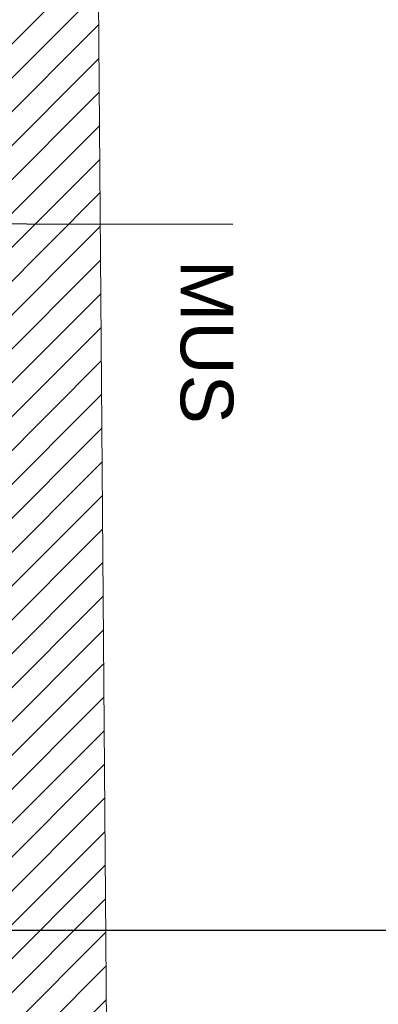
# Model space of a CAD drawing. Header units: centimetres. Extents: x -2854 to 18796, y -762 to 9238.
# Tile 120 of 173: x 1014 to 1061, y 1613 to 1743. Entities that reach past the tile are written whole.
import ezdxf
from ezdxf import colors
from ezdxf.entities.mleader import LeaderData, LeaderLine
from ezdxf.math import Vec2, Vec3

# ---------------------------------------------------------------- set-up
doc = ezdxf.new("R2010")
doc.units = ezdxf.units.CM
doc.header["$LTSCALE"] = 0.3
doc.linetypes.add('ACAD_ISO03W100', pattern=[30, 12, -18])
for name, color, linetype in [('_IVELA', 7, 'Continuous'), ('KK_FIN_WALLS', 7, 'Continuous'), ('XR_EXIST_WALL_HATCH', 253, 'Continuous')]:
    doc.layers.add(name, color=color, linetype=linetype)
for name, color, linetype, lineweight in [('_IVELA_FOCUSING', 30, 'Continuous', 15), ('KK_DIM', 253, 'Continuous', 5), ('XR_EXIST_WALLS_0.2', 2, 'Continuous', 20)]:
    doc.layers.add(name, color=color, linetype=linetype, lineweight=lineweight)
doc.layers.add('KK_TAG_ELECTRICAL', color=7, linetype='Continuous', true_color=0x0070e2)
doc.styles.add('IVELA', font='Arial.ttf')
doc.styles.add('KIKO Milano_Light', font='Arial.ttf')
doc.dimstyles.new('KIKO', dxfattribs={"dimtxt": 1.5, "dimasz": 1, "dimexe": 0, "dimexo": 2, "dimgap": 0.7, "dimtad": 0, "dimtih": 1, "dimtoh": 1, "dimdec": 0, "dimzin": 0, "dimtxsty": 'KIKO Milano_Light', "dimblk": 'ARCHTICK', "dimcen": 0.09, "dimadec": 1, "dimazin": 0, "dimtfac": 1, "dimtdec": 0, "dimtix": 1, "dimtofl": 0, "dimtmove": 0, "dimatfit": 3, "dimldrblk": 'ARCHTICK', "dimfxl": 5, "dimfxlon": 1, "dimtolj": 1, "dimtzin": 0, "dimlwe": 5, "dimarcsym": 0})

# ---------------------------------------------------------------- blocks, each defined once
blk = doc.blocks.new('_ArchTick')
at = {"color": 0, "linetype": 'ByBlock', "const_width": 0.15}
blk.add_lwpolyline([(-0.5, -0.5), (0.5, 0.5)], dxfattribs=at)
blk = doc.blocks.new('*D132')
at = {"layer": 'Defpoints', "color": 0, "transparency": 16777216}
for p in [(1036.063509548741, 2253.02108629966), (1036.865829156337, 1273.254993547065), (1127.511804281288, 1273.254993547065)]:
    blk.add_point(p, dxfattribs=at)
at = {"layer": 'KK_DIM', "color": 0, "linetype": 'ACAD_ISO03W100', "lineweight": 5, "transparency": 16777216}
for p, q in [((1102.511804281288, 2253.02108629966), (1127.511804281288, 2253.02108629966)), ((1102.511804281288, 1273.254993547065), (1127.511804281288, 1273.254993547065))]:
    blk.add_line(p, q, dxfattribs=at)
at = {"layer": 'KK_DIM', "color": 0, "lineweight": -2, "transparency": 16777216}
for p, q in [((1127.511804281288, 2253.02108629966), (1127.511804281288, 1770.467337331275)), ((1127.511804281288, 1273.254993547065), (1127.511804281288, 1755.80874251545))]:
    blk.add_line(p, q, dxfattribs=at)
at = {"layer": 'KK_DIM', "color": 0, "lineweight": -2, "transparency": 16777216, "xscale": 5, "yscale": 5, "zscale": 5}
for p, rotation in [((1127.511804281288, 2253.02108629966), 90), ((1127.511804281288, 1273.254993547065), 270)]:
    blk.add_blockref('_ArchTick', p, dxfattribs=dict(at, rotation=rotation))
at = {"layer": 'KK_DIM', "color": 0, "transparency": 16777216, "insert": (1127.511804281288, 1763.138039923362), "char_height": 7.5, "attachment_point": 5, "style": 'KIKO Milano_Light'}
blk.add_mtext('\\A1;980', dxfattribs=at)
blk = doc.blocks.new('*D217')
at = {"layer": 'Defpoints', "color": 0, "transparency": 16777216}
for p in [(958.2698532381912, 2074.217536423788), (917.70869634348, 1291.340429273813), (1083.831173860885, 1291.340429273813)]:
    blk.add_point(p, dxfattribs=at)
at = {"layer": 'KK_DIM', "color": 0, "linetype": 'ACAD_ISO03W100', "lineweight": 5, "transparency": 16777216}
for p, q in [((1058.831173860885, 2074.217536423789), (1083.831173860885, 2074.217536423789)), ((1058.831173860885, 1291.340429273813), (1083.831173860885, 1291.340429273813))]:
    blk.add_line(p, q, dxfattribs=at)
at = {"layer": 'KK_DIM', "color": 0, "lineweight": -2, "transparency": 16777216}
for p, q in [((1083.831173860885, 2074.217536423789), (1083.831173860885, 1690.110838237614)), ((1083.831173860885, 1291.340429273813), (1083.831173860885, 1675.447127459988))]:
    blk.add_line(p, q, dxfattribs=at)
at = {"layer": 'KK_DIM', "color": 0, "lineweight": -2, "transparency": 16777216, "xscale": 5, "yscale": 5, "zscale": 5}
for p, rotation in [((1083.831173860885, 2074.217536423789), 90), ((1083.831173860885, 1291.340429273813), 270)]:
    blk.add_blockref('_ArchTick', p, dxfattribs=dict(at, rotation=rotation))
at = {"layer": 'KK_DIM', "color": 0, "transparency": 16777216, "insert": (1083.831173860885, 1682.7789828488), "char_height": 7.5, "attachment_point": 5, "style": 'KIKO Milano_Light'}
blk.add_mtext('\\A1;783', dxfattribs=at)
blk = doc.blocks.new('_DotBlank')
at = {"color": 0, "linetype": 'ByBlock', "lineweight": -2}
blk.add_line((-0.5, 0), (-1, 0), dxfattribs=at)
blk.add_circle((0, 0), 0.5, dxfattribs=at)

msp = doc.modelspace()

# ---------------------------------------------------------------- hatches: boundary and pattern name
at = {"layer": 'XR_EXIST_WALL_HATCH'}
h = msp.add_hatch(dxfattribs=at)
h.set_pattern_fill('ANSI31', color=256)
h.set_pattern_definition([(45, (-153.7851414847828, 995.6580587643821), (-2.245064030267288, 2.245064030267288), [])])
h.paths.add_polyline_path([(2963.248468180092, 2268.186553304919), (2446.214858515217, 2268.186553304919), (2446.214858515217, 2253.055059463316), (2963.248468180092, 2253.055059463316)])
h.paths.add_polyline_path([(572.3596815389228, 1257.697678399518), (588.7096330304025, 1257.57349922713), (591.9908937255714, 1689.61213095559), (648.2577176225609, 1689.184792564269), (648.9564250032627, 1781.182132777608), (592.9595093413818, 1781.770696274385), (596.2048234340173, 2095.753080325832), (596.2048327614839, 2095.753079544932), (596.1044807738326, 2103.752450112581), (596.1044831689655, 2103.752441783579), (596.1044831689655, 2193.752464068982), (635.1044687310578, 2193.752464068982), (635.1044687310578, 2247.752453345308), (939.0680964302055, 2253.055066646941), (948.0681799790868, 2252.055745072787), (1036.063505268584, 2253.021092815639), (1036.057737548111, 2110.159430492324), (948.0788766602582, 2109.055732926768), (948.0779044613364, 2122.055733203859), (939.0779040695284, 2122.055059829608), (939.0789514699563, 2108.055059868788), (939.029109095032, 2107.593676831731), (939.0795497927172, 2100.054437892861), (954.1735654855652, 2100.24379210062), (1006.176457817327, 2100.092228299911), (1012.708544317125, 1273.325429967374), (1027.708487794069, 1273.281697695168), (1021.214998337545, 2095.159426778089), (1051.057138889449, 2095.159426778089), (1051.064126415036, 2268.186553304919), (947.9036418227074, 2267.054830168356), (581.1044794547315, 2262.011312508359), (581.1044794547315, 2103.752441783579)])

# ---------------------------------------------------------------- linework, layer by layer
at = {"layer": 'KK_FIN_WALLS', "color": 193, "linetype": 'ByBlock', "lineweight": -2, "true_color": 0x9f7aa8}
msp.add_lwpolyline([(896.9430368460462, 1622.38248304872), (1101.614281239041, 1622.384825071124)], dxfattribs=at)
at = {"layer": 'KK_TAG_ELECTRICAL', "color": 150, "elevation": 1.83379013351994e-06, "flags": 128}
msp.add_lwpolyline([(1041.812973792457, 1715.93481888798), (987.1074753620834, 1716.026218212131)], dxfattribs=at)
at = {"layer": 'XR_EXIST_WALLS_0.2', "linetype": 'Continuous', "lineweight": 13}
msp.add_line((1027.708481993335, 1273.281691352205), (1021.215008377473, 2095.15942655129), dxfattribs=at)

# ---------------------------------------------------------------- texts
at = {"layer": 'KK_TAG_ELECTRICAL', "color": 150, "insert": (1038.32565434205, 1711.238473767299, 1.83379013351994e-06), "char_height": 7, "width": 51.38716512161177, "attachment_point": 4, "rotation": 270, "line_spacing_factor": 1.019399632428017, "style": 'KIKO Milano_Light'}
msp.add_mtext('\\pxql;MUS', dxfattribs=at)

# ---------------------------------------------------------------- dimensions: what is measured, and where the dimension line sits
at = {"layer": 'KK_DIM'}
for base, p1, p2, picture, middle in [((1127.511804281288, 1273.254993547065), (1036.063509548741, 2253.021086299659), (1036.865829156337, 1273.254993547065), '*D132', (1127.511804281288, 1763.138039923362)), ((1083.831173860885, 1291.340429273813), (958.2698532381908, 2074.217536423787), (917.7086963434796, 1291.340429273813), '*D217', (1083.831173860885, 1682.7789828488))]:
    dim = msp.add_linear_dim(base=base, p1=p1, p2=p2, angle=90, dimstyle='KIKO', override={"dimscale": 0, "dimpost": '\\X', "dimcen": 0.0018}, dxfattribs=at)
    dim.commit()
    dim.dimension.update_dxf_attribs({"geometry": picture, "text_midpoint": middle})

# ---------------------------------------------------------------- leaders
at = {"layer": '_IVELA', "color": 160}
ml = msp.add_multileader_mtext('Standard', dxfattribs=at)
ml.set_content('{\\fArial|b1|i0|c0|p34;S2\\P}L 8,7 Linear meters', color=160, style='IVELA')
ml.set_leader_properties(color=160)
ml.set_arrow_properties(name='DOTBLANK')
ml.build(insert=Vec2(0, 0))
ml.multileader.update_dxf_attribs({"has_text_frame": 1, "text_left_attachment_type": 0, "text_right_attachment_type": 4, "dogleg_length": 60, "arrow_head_size": 30})
ctx = ml.context
ctx.base_point, ctx.char_height, ctx.arrow_head_size, ctx.landing_gap_size, ctx.plane_origin, ctx.plane_x_axis, ctx.plane_y_axis = Vec3(1073.111460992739, 1872.435578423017, -0.002888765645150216), 8, 30, 5, Vec3(724.7855374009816, 1922.739886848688, -0.002888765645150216), Vec3(1, -2.449293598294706e-16), Vec3(2.449293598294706e-16, 1)
ctx.left_attachment, ctx.right_attachment = 0, 4
notes = []
notes.append((ctx, [(0, (1, 1, 0), (1067.111460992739, 1872.435578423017, -0.002888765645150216), (1, -2.449293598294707e-16), 6, [(0, [(837.055073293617, 1636.0334166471, -0.002888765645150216)], 0, [])])]))
ctx.mtext.insert, ctx.mtext.text_direction, ctx.mtext.rotation, ctx.mtext.width, ctx.mtext.defined_height, ctx.mtext.line_spacing_style = Vec3(1078.111460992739, 1872.435578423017, -0.002888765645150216), Vec3(1, -2.449293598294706e-16), -4.71238898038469, 421.9257055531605, 60.1537742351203, 2
at = {"layer": '_IVELA_FOCUSING'}
ml = msp.add_multileader_mtext('Standard', dxfattribs=at)
ml.set_content('Floor-oriented light projector', color=256, style='IVELA')
ml.set_leader_properties(color=256)
ml.set_arrow_properties(name='DOTBLANK')
ml.build(insert=Vec2(0, 0))
ml.multileader.update_dxf_attribs({"has_text_frame": 1, "text_left_attachment_type": 0, "text_right_attachment_type": 4, "dogleg_length": 60, "arrow_head_size": 30})
ctx = ml.context
ctx.base_point, ctx.char_height, ctx.arrow_head_size, ctx.landing_gap_size, ctx.plane_origin, ctx.plane_x_axis, ctx.plane_y_axis = Vec3(1053.770750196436, 1578.407065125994, 4.103800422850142e-06), 8, 30, 5, Vec3(962.3934221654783, 1867.561414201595, 4.103800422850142e-06), Vec3(1, -2.449293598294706e-16), Vec3(2.449293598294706e-16, 1)
ctx.left_attachment, ctx.right_attachment = 0, 4
notes.append((ctx, [(0, (1, 1, 0), (1047.770750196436, 1578.407065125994, 4.103800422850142e-06), (1, -2.449293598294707e-16), 6, [(0, [(847.2259620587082, 1695.567824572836, 4.103800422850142e-06)], 0, [])])]))
ctx.mtext.insert, ctx.mtext.text_direction, ctx.mtext.rotation, ctx.mtext.width, ctx.mtext.defined_height, ctx.mtext.line_spacing_style = Vec3(1058.770750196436, 1578.407065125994, 4.103800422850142e-06), Vec3(1, -2.449293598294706e-16), -4.71238898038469, 421.9257055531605, 60.1537742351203, 2
for ctx, leaders in notes:
    for number, flags, end, landing, length, lines in leaders:
        leader = LeaderData()
        leader.index, (leader.has_last_leader_line, leader.has_dogleg_vector, leader.attachment_direction) = number, flags
        leader.last_leader_point, leader.dogleg_vector, leader.dogleg_length = Vec3(end), Vec3(landing), length
        for number, points, colour, breaks in lines:
            line = LeaderLine()
            line.index, line.vertices, line.color, line.breaks = number, Vec3.list(points), colors.encode_raw_color(colour), breaks
            leader.lines.append(line)
        ctx.leaders.append(leader)

doc.saveas('drawing.dxf')
